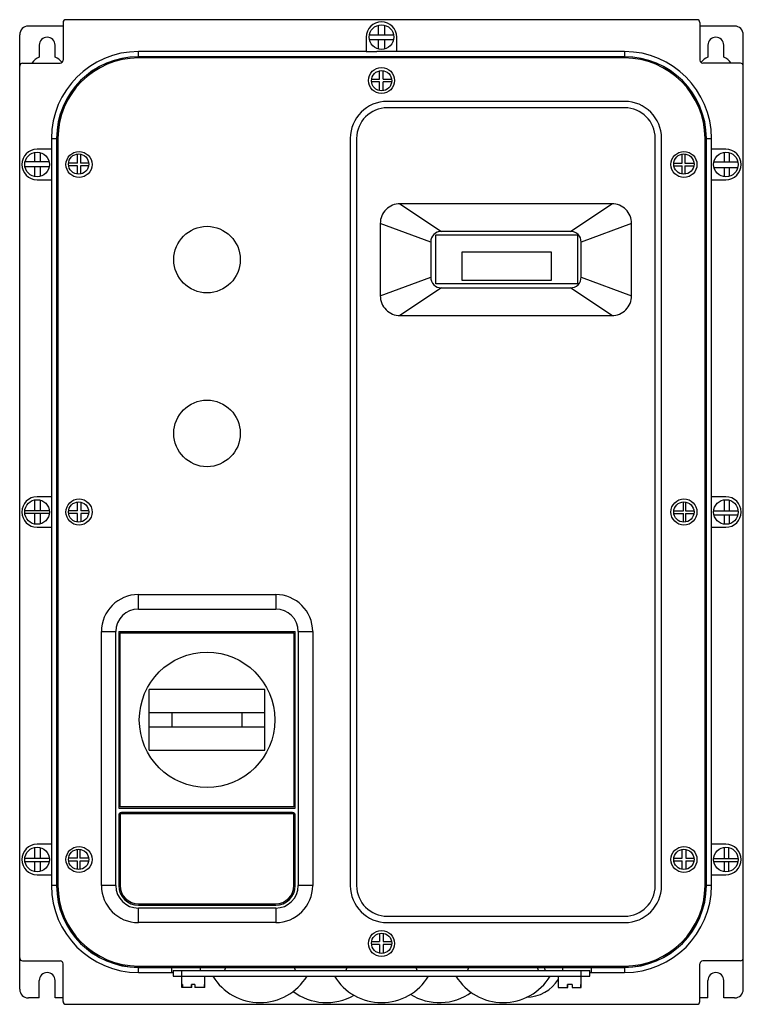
# Model space of a CAD drawing. Header units: millimetres. Extents: x 34 to 284, y 55 to 395.
import ezdxf

# ---------------------------------------------------------------- set-up
doc = ezdxf.new("R2010")
doc.units = ezdxf.units.MM
doc.header["$LTSCALE"] = 29.133641
doc.layers.get('0').update_dxf_attribs({"linetype": 'CONTINUOUS'})

msp = doc.modelspace()

# ---------------------------------------------------------------- linework, layer by layer
at = {"color": 7, "linetype": 'CONTINUOUS'}
for p, q in [((267.55, 394.56), (49.55, 394.56)), ((48.55, 392.36), (36.55, 392.36)), ((48.55, 393.56), (48.55, 380.56)), ((157.52, 389.39), (157.52, 392.68)), ((159.69, 389.39), (159.69, 392.66)), ((268.55, 393.56), (268.55, 380.56)), ((280.55, 392.36), (268.55, 392.36)), ((33.55, 59.76), (33.55, 389.36)), ((153.3, 388.56), (153.3, 383.56)), ((154.39, 389.39), (162.72, 389.39)), ((162.7, 387.64), (154.41, 387.64)), ((157.52, 384.44), (157.52, 387.64)), ((159.69, 384.47), (159.69, 387.64)), ((163.8, 383.55), (163.8, 388.56)), ((283.55, 59.76), (283.55, 389.36)), ((40.3, 385.76), (40.3, 381.65)), ((45.8, 381.65), (45.8, 385.76)), ((271.3, 385.76), (271.3, 381.65)), ((276.8, 381.65), (276.8, 385.76)), ((74.55, 381.79), (74.55, 383.56)), ((153.3, 383.56), (74.55, 383.56)), ((242.55, 381.79), (74.55, 381.79)), ((74.55, 381.34), (74.55, 381.77)), ((242.55, 381.77), (74.55, 381.77)), ((242.55, 381.34), (74.55, 381.34)), ((153.3, 383.56), (156.95, 383.56)), ((163.8, 383.55), (156.95, 383.55)), ((242.55, 383.56), (163.8, 383.56)), ((242.55, 383.56), (242.55, 381.79)), ((242.55, 381.77), (242.55, 381.34)), ((34.55, 379.56), (47.55, 379.56)), ((282.55, 379.56), (269.55, 379.56)), ((155.15, 374.04), (157.87, 374.04)), ((157.87, 374.04), (157.87, 376.91)), ((159.14, 374.04), (159.14, 376.95)), ((159.14, 374.04), (162.06, 374.04)), ((157.87, 373.07), (155.13, 373.07)), ((157.87, 370.07), (157.87, 373.07)), ((159.14, 370.03), (159.14, 373.07)), ((162.08, 373.07), (159.14, 373.07)), ((242.55, 366.34), (160.55, 366.34)), ((242.55, 364.14), (160.55, 364.14)), ((44.55, 353.56), (44.55, 349.81)), ((44.55, 353.56), (46.33, 353.56)), ((46.33, 353.56), (46.33, 95.56)), ((46.35, 353.56), (46.35, 95.56)), ((46.35, 353.56), (46.78, 353.56)), ((46.78, 353.56), (46.78, 95.56)), ((147.77, 353.56), (147.77, 95.56)), ((149.97, 353.56), (149.97, 95.56)), ((253.13, 95.56), (253.13, 353.56)), ((255.33, 95.56), (255.33, 353.56)), ((270.33, 95.56), (270.33, 353.56)), ((270.33, 353.56), (270.76, 353.56)), ((270.76, 95.56), (270.76, 353.56)), ((270.78, 95.56), (270.78, 353.56)), ((270.78, 353.56), (272.55, 353.56)), ((272.55, 349.81), (272.55, 353.56)), ((38.74, 345.52), (38.74, 348.73)), ((44.56, 349.81), (39.55, 349.81)), ((40.6, 348.68), (40.6, 345.52)), ((44.56, 349.81), (44.56, 339.31)), ((53.56, 345.06), (53.56, 348.19)), ((54.52, 348.16), (54.52, 345.06)), ((262.41, 345.06), (262.41, 348.16)), ((263.32, 348.2), (263.32, 345.06)), ((272.55, 339.31), (272.55, 349.81)), ((277.55, 349.81), (272.55, 349.81)), ((277.06, 345.52), (277.06, 348.78)), ((278.62, 348.68), (278.62, 345.52)), ((43.73, 343.77), (35.38, 343.77)), ((43.69, 345.52), (35.41, 345.52)), ((38.74, 340.39), (38.74, 343.77)), ((40.6, 343.77), (40.6, 340.44)), ((53.56, 345.06), (50.44, 345.06)), ((53.56, 344.12), (50.47, 344.12)), ((53.56, 341.23), (53.56, 344.12)), ((57.4, 345.06), (54.52, 345.06)), ((54.52, 344.12), (54.52, 341.26)), ((57.37, 344.12), (54.52, 344.12)), ((259.55, 345.06), (262.41, 345.06)), ((259.58, 344.1), (262.41, 344.1)), ((262.41, 341.26), (262.41, 344.1)), ((263.32, 345.06), (266.51, 345.06)), ((263.32, 344.1), (263.32, 341.22)), ((263.32, 344.1), (266.48, 344.1)), ((273.41, 345.52), (281.69, 345.52)), ((273.42, 343.57), (281.69, 343.57)), ((277.06, 340.34), (277.06, 343.57)), ((278.62, 343.57), (278.62, 340.45)), ((39.55, 339.31), (44.56, 339.31)), ((44.55, 339.31), (44.55, 229.81)), ((272.55, 229.81), (272.55, 339.31)), ((272.55, 339.31), (277.55, 339.31)), ((164.94, 331.02), (179.27, 321.46)), ((238.17, 331.02), (164.94, 331.02)), ((223.83, 321.46), (238.17, 331.02)), ((158.13, 324.22), (158.13, 299.21)), ((175.55, 317.74), (158.13, 324.22)), ((244.98, 324.22), (227.55, 317.74)), ((244.98, 299.21), (244.98, 324.22)), ((177.3, 303.31), (177.3, 320.26)), ((177.3, 320.26), (226.3, 320.26)), ((223.83, 321.46), (179.27, 321.46)), ((226.3, 320.26), (226.3, 303.31)), ((175.55, 317.74), (175.55, 305.68)), ((227.55, 305.68), (227.55, 317.74)), ((186.3, 314.26), (186.3, 304.66)), ((217.3, 314.26), (186.3, 314.26)), ((217.3, 304.66), (217.3, 314.26)), ((158.13, 299.21), (175.55, 305.68)), ((226.3, 303.31), (177.3, 303.31)), ((186.3, 304.66), (217.3, 304.66)), ((227.55, 305.68), (244.98, 299.21)), ((179.27, 301.96), (164.94, 292.4)), ((179.27, 301.96), (223.83, 301.96)), ((238.17, 292.4), (223.83, 301.96)), ((164.94, 292.4), (238.17, 292.4)), ((38.74, 224.94), (38.74, 228.73)), ((44.56, 229.81), (39.55, 229.81)), ((40.68, 228.66), (40.68, 224.94)), ((44.56, 229.81), (44.56, 219.31)), ((53.56, 225.02), (53.56, 228.05)), ((54.63, 227.99), (54.63, 225.02)), ((262.84, 225.02), (262.84, 228.06)), ((263.59, 228.02), (263.59, 225.02)), ((277.55, 229.81), (272.55, 229.81)), ((272.55, 219.31), (272.55, 229.81)), ((277.06, 224.94), (277.06, 228.78)), ((278.72, 228.65), (278.72, 224.94)), ((43.79, 224.94), (35.32, 224.94)), ((53.56, 225.02), (50.45, 225.02)), ((57.39, 225.02), (54.63, 225.02)), ((259.56, 225.02), (262.84, 225.02)), ((263.59, 225.02), (266.5, 225.02)), ((273.32, 224.94), (281.79, 224.94)), ((43.77, 224.05), (35.34, 224.05)), ((38.74, 220.39), (38.74, 224.05)), ((40.68, 224.05), (40.68, 220.46)), ((53.56, 224.04), (50.46, 224.04)), ((53.56, 221.08), (53.56, 224.04)), ((54.63, 224.04), (54.63, 221.14)), ((57.38, 224.04), (54.63, 224.04)), ((259.57, 224.06), (262.84, 224.06)), ((262.84, 221.07), (262.84, 224.06)), ((263.59, 224.06), (266.49, 224.06)), ((263.59, 224.06), (263.59, 221.11)), ((273.42, 223.58), (281.69, 223.58)), ((277.06, 220.34), (277.06, 223.58)), ((278.72, 223.58), (278.72, 220.47)), ((39.55, 219.31), (44.56, 219.31)), ((44.55, 219.31), (44.55, 109.81)), ((272.55, 219.31), (277.55, 219.31)), ((272.55, 109.81), (272.55, 219.31)), ((74.56, 191.06), (74.56, 196.06)), ((74.56, 196.06), (122, 196.06)), ((122, 196.06), (122, 191.06)), ((74.56, 191.06), (122, 191.06)), ((61.78, 95.56), (61.78, 183.28)), ((61.78, 183.28), (66.78, 183.28)), ((66.78, 95.56), (66.78, 183.28)), ((67.78, 183.28), (67.78, 122.28)), ((67.78, 183.28), (128.78, 183.28)), ((68.28, 122.78), (68.28, 182.78)), ((68.28, 182.78), (128.28, 182.78)), ((128.28, 182.78), (128.28, 122.78)), ((128.78, 122.28), (128.78, 183.28)), ((129.78, 183.28), (134.78, 183.28)), ((129.78, 183.28), (129.78, 95.56)), ((134.78, 183.28), (134.78, 95.56)), ((78.28, 142.28), (78.28, 163.28)), ((118.28, 163.28), (78.28, 163.28)), ((118.28, 142.28), (118.28, 163.28)), ((78.28, 155.28), (118.28, 155.28)), ((86.28, 150.28), (86.28, 155.28)), ((110.28, 155.28), (110.28, 150.28)), ((118.28, 150.28), (78.28, 150.28)), ((78.28, 142.28), (118.28, 142.28)), ((128.28, 122.78), (68.28, 122.78)), ((67.78, 122.28), (128.78, 122.28)), ((67.78, 119.78), (67.78, 95.56)), ((128.28, 120.28), (68.28, 120.28)), ((68.28, 120.28), (68.28, 95.58)), ((127.78, 120.78), (68.78, 120.78)), ((128.28, 95.58), (128.28, 120.28)), ((128.78, 95.56), (128.78, 119.78)), ((44.56, 109.81), (39.55, 109.81)), ((44.56, 109.81), (44.56, 99.31)), ((277.55, 109.81), (272.55, 109.81)), ((272.55, 99.31), (272.55, 109.81)), ((38.74, 104.9), (38.74, 108.73)), ((40.58, 108.69), (40.58, 104.9)), ((53.56, 105.04), (53.56, 108.08)), ((54.31, 108.08), (54.31, 105.04)), ((262.41, 105.04), (262.41, 108.04)), ((263.73, 108.03), (263.73, 105.04)), ((277.06, 104.9), (277.06, 108.78)), ((278.42, 108.72), (278.42, 104.9)), ((43.79, 104.9), (35.32, 104.9)), ((43.73, 103.76), (35.38, 103.76)), ((38.74, 100.39), (38.74, 103.76)), ((40.58, 103.76), (40.58, 100.44)), ((53.56, 105.04), (50.45, 105.04)), ((53.56, 104.03), (50.47, 104.03)), ((53.56, 101.12), (53.56, 104.03)), ((57.39, 105.04), (54.31, 105.04)), ((57.37, 104.03), (54.31, 104.03)), ((54.31, 104.03), (54.31, 101.12)), ((259.56, 105.04), (262.41, 105.04)), ((259.57, 104.08), (262.41, 104.08)), ((262.41, 101.15), (262.41, 104.08)), ((263.73, 105.04), (266.5, 105.04)), ((263.73, 104.08), (266.49, 104.08)), ((263.73, 104.08), (263.73, 101.17)), ((273.32, 104.9), (281.79, 104.9)), ((273.37, 103.82), (281.74, 103.82)), ((277.06, 100.34), (277.06, 103.82)), ((278.42, 103.82), (278.42, 100.4)), ((39.55, 99.31), (44.56, 99.31)), ((44.55, 99.31), (44.55, 95.56)), ((272.55, 99.31), (277.55, 99.31)), ((272.55, 95.56), (272.55, 99.31)), ((46.33, 95.56), (44.55, 95.56)), ((46.78, 95.56), (46.35, 95.56)), ((66.78, 95.56), (61.78, 95.56)), ((134.78, 95.56), (129.78, 95.56)), ((270.76, 95.56), (270.33, 95.56)), ((272.55, 95.56), (270.78, 95.56)), ((74.56, 88.78), (122, 88.78)), ((74.58, 89.28), (121.98, 89.28)), ((122, 87.78), (74.56, 87.78)), ((74.56, 82.78), (74.56, 87.78)), ((122, 87.78), (122, 82.78)), ((122, 82.78), (74.56, 82.78)), ((160.55, 84.98), (242.55, 84.98)), ((160.55, 82.78), (242.55, 82.78)), ((157.87, 79.06), (157.87, 76.22)), ((159.18, 79.09), (159.18, 76.22)), ((157.87, 75.21), (155.13, 75.21)), ((155.15, 76.22), (157.87, 76.22)), ((157.87, 75.21), (157.87, 72.22)), ((159.18, 76.22), (162.06, 76.22)), ((162.08, 75.21), (159.18, 75.21)), ((159.18, 75.21), (159.18, 72.19)), ((34.55, 69.56), (47.55, 69.56)), ((48.55, 55.56), (48.55, 68.56)), ((268.55, 55.56), (268.55, 68.56)), ((282.55, 69.56), (269.55, 69.56)), ((74.55, 67.78), (242.55, 67.78)), ((74.55, 67.35), (74.55, 67.78)), ((74.55, 67.35), (242.55, 67.35)), ((74.55, 67.33), (242.55, 67.33)), ((74.55, 65.56), (74.55, 67.33)), ((74.55, 65.56), (86.55, 65.56)), ((86.05, 67.28), (231.05, 67.28)), ((86.05, 67.28), (86.05, 65.83)), ((86.55, 66.29), (230.55, 66.29)), ((86.55, 66.29), (86.55, 64.29)), ((89.55, 60.39), (89.55, 66.29)), ((96.05, 66.29), (96.05, 67.28)), ((104.63, 67.28), (104.27, 66.29)), ((128.84, 66.29), (128.48, 67.28)), ((146.63, 67.28), (146.27, 66.29)), ((170.84, 66.29), (170.48, 67.28)), ((188.63, 67.28), (188.27, 66.29)), ((212.84, 66.29), (212.48, 67.28)), ((214.73, 67.28), (215.09, 66.29)), ((221.05, 67.28), (221.05, 66.29)), ((227.55, 60.39), (227.55, 66.29)), ((230.55, 64.29), (230.55, 66.29)), ((230.55, 65.56), (242.55, 65.56)), ((231.05, 65.83), (231.05, 67.28)), ((242.55, 67.78), (242.55, 67.35)), ((242.55, 67.33), (242.55, 65.56)), ((40.3, 56.76), (40.3, 62.76)), ((45.8, 56.76), (45.8, 62.76)), ((86.55, 64.29), (230.55, 64.29)), ((89.75, 61.39), (89.55, 61.39)), ((89.75, 61.39), (89.75, 60.39)), ((94.09, 61.39), (92.86, 61.39)), ((92.86, 60.39), (92.86, 61.39)), ((92.98, 60.39), (92.98, 61.39)), ((94.09, 61.39), (94.09, 60.39)), ((97.55, 61.39), (97.36, 61.39)), ((97.36, 60.39), (97.36, 61.39)), ((97.55, 60.39), (97.55, 64.29)), ((219.55, 64.29), (219.55, 60.39)), ((219.64, 61.39), (219.55, 61.39)), ((219.64, 61.39), (219.64, 60.39)), ((224.46, 61.39), (222.76, 61.39)), ((222.76, 60.39), (222.76, 61.39)), ((222.95, 60.39), (222.95, 61.39)), ((224.46, 61.39), (224.46, 60.39)), ((227.55, 61.39), (227.47, 61.39)), ((227.47, 60.39), (227.47, 61.39)), ((271.3, 56.76), (271.3, 62.76)), ((276.8, 56.76), (276.8, 62.76)), ((92.98, 60.39), (89.55, 60.39)), ((97.55, 60.39), (94.09, 60.39)), ((219.55, 60.39), (222.95, 60.39)), ((224.46, 60.39), (227.55, 60.39)), ((40.3, 56.76), (36.55, 56.76)), ((48.55, 56.76), (45.8, 56.76)), ((49.55, 54.56), (267.55, 54.56)), ((271.3, 56.76), (268.55, 56.76)), ((280.55, 56.76), (276.8, 56.76))]:
    msp.add_line(p, q, dxfattribs=at)
for centre, radius in [((158.55, 388.56), 4.25), ((158.55, 373.56), 4.5), ((158.61, 373.49), 3.5), ((39.55, 344.56), 4.25), ((54.05, 344.56), 4.5), ((53.92, 344.71), 3.5), ((263.05, 344.56), 4.5), ((263.03, 344.71), 3.5), ((277.55, 344.56), 4.25), ((98.28, 311.71), 11.5), ((98.28, 251.71), 11.5), ((39.55, 224.56), 4.25), ((54.05, 224.56), 4.5), ((53.92, 224.56), 3.5), ((263.05, 224.56), 4.5), ((263.03, 224.56), 3.5), ((277.55, 224.56), 4.25), ((98.28, 152.78), 23.39), ((39.55, 104.56), 4.25), ((54.05, 104.56), 4.5), ((263.05, 104.56), 4.5), ((277.55, 104.56), 4.25), ((53.92, 104.6), 3.5), ((263.03, 104.6), 3.5), ((158.55, 75.56), 4.5), ((158.61, 75.64), 3.5)]:
    msp.add_circle(centre, radius, dxfattribs=at)
for centre, radius, start, end in [((49.55, 393.56), 1, 90, 180), ((267.55, 393.56), 1, 0, 90), ((36.55, 389.36), 3, 90, 180), ((158.55, 388.56), 5.25, 0, 180), ((280.55, 389.36), 3, 0, 90), ((43.05, 385.76), 2.75, 0, 180), ((274.05, 385.76), 2.75, 0, 180), ((43.05, 375.76), 6.5, 115.029, 143.3711), ((74.55, 353.56), 30, 90, 180), ((43.05, 375.76), 6.5, 39.0302, 64.971), ((74.55, 353.56), 28.23, 90, 180), ((74.55, 353.56), 28.21, 90, 180), ((74.55, 353.56), 27.78, 90, 180), ((242.55, 353.56), 30, 0, 90), ((242.55, 353.56), 28.23, 0, 90), ((242.55, 353.56), 28.21, 0, 90), ((242.55, 353.56), 27.78, 0, 90), ((274.05, 375.76), 6.5, 115.029, 140.9698), ((274.05, 375.76), 6.5, 36.6289, 64.971), ((34.55, 378.56), 1, 90, 180), ((47.55, 380.56), 1, 270, 360), ((269.55, 380.56), 1, 180, 270), ((282.55, 378.56), 1, 0, 90), ((160.55, 353.56), 12.78, 90, 180), ((160.55, 353.56), 10.58, 90, 180), ((242.55, 353.56), 12.78, 0, 90), ((242.55, 353.56), 10.58, 0, 90), ((39.55, 344.56), 5.25, 90, 270), ((277.55, 344.56), 5.25, 270, 90), ((179.27, 317.74), 3.72, 90, 180), ((223.83, 317.74), 3.72, 0, 90), ((179.27, 305.68), 3.72, 180, 270), ((223.83, 305.68), 3.72, 270, 360), ((39.55, 224.56), 5.25, 90, 270), ((277.55, 224.56), 5.25, 270, 90), ((74.56, 183.28), 12.78, 90, 180), ((122, 183.28), 12.78, 0, 90), ((74.56, 183.28), 7.78, 90, 180), ((122, 183.28), 7.78, 0, 90), ((68.78, 119.78), 1, 90, 180), ((127.78, 119.78), 1, 0, 90), ((39.55, 104.56), 5.25, 90, 270), ((277.55, 104.56), 5.25, 270, 90), ((74.55, 95.56), 30, 180, 270), ((74.55, 95.56), 28.23, 180, 270), ((74.55, 95.56), 28.21, 180, 270), ((74.55, 95.56), 27.78, 180, 270), ((74.56, 95.56), 12.78, 180, 270), ((74.56, 95.56), 7.78, 180, 270), ((74.56, 95.56), 6.78, 180, 270), ((74.58, 95.58), 6.3, 180, 270), ((121.98, 95.58), 6.3, 270, 360), ((122, 95.56), 12.78, 270, 360), ((122, 95.56), 7.78, 270, 360), ((122, 95.56), 6.78, 270, 360), ((160.55, 95.56), 12.78, 180, 270), ((160.55, 95.56), 10.58, 180, 270), ((242.55, 95.56), 30, 270, 360), ((242.55, 95.56), 28.23, 270, 360), ((242.55, 95.56), 28.21, 270, 360), ((242.55, 95.56), 27.78, 270, 360), ((242.55, 95.56), 12.78, 270, 360), ((242.55, 95.56), 10.58, 270, 360), ((34.55, 70.56), 1, 180, 270), ((47.55, 68.56), 1, 0, 90), ((269.55, 68.56), 1, 90, 180), ((282.55, 70.56), 1, 270, 360), ((43.05, 62.76), 2.75, 0, 180), ((274.05, 62.76), 2.75, 0, 180), ((116.55, 74.25), 19.08, 211.4756, 328.5244), ((158.55, 74.25), 19.08, 211.4756, 328.5244), ((200.55, 74.25), 19.08, 211.4756, 328.5244), ((208.55, 70.1), 13.05, 270.0676, 328.4631), ((36.55, 59.76), 3, 180, 270), ((139.55, 74.25), 19.08, 232.5775, 299.9216), ((178.55, 74.25), 19.08, 238.2032, 305.5473), ((280.55, 59.76), 3, 270, 360), ((49.55, 55.56), 1, 180, 270), ((267.55, 55.56), 1, 270, 360)]:
    msp.add_arc(centre, radius, start, end, dxfattribs=at)
for centre, start_param, end_param in [((96.05, 65.83), -3.141593, -2.947649), ((221.05, 65.83), -0.193942, 0)]:
    msp.add_ellipse(centre, major_axis=(10, 0), ratio=0.017455, start_param=start_param, end_param=end_param, dxfattribs=at)
for points, knots in [([(164.95, 331.02), (164.06, 331.02), (162.27, 330.66), (160, 329.16), (158.49, 326.88), (158.13, 325.09), (158.13, 324.2)], [0, 0, 0, 0, 0.250011, 0.499999, 0.749994, 1, 1, 1, 1]), ([(244.98, 324.2), (244.98, 325.09), (244.62, 326.88), (243.11, 329.16), (240.83, 330.66), (239.04, 331.02), (238.16, 331.02)], [0, 0, 0, 0, 0.250006, 0.500001, 0.749989, 1, 1, 1, 1]), ([(158.13, 299.22), (158.13, 298.33), (158.49, 296.54), (160, 294.27), (162.27, 292.76), (164.06, 292.4), (164.95, 292.4)], [0, 0, 0, 0, 0.250006, 0.500001, 0.749989, 1, 1, 1, 1]), ([(238.16, 292.4), (239.04, 292.4), (240.83, 292.76), (243.11, 294.27), (244.62, 296.54), (244.98, 298.33), (244.98, 299.22)], [0, 0, 0, 0, 0.250011, 0.499999, 0.749994, 1, 1, 1, 1])]:
    msp.add_open_spline(points, degree=3, knots=knots, dxfattribs=at)

doc.saveas('drawing.dxf')
